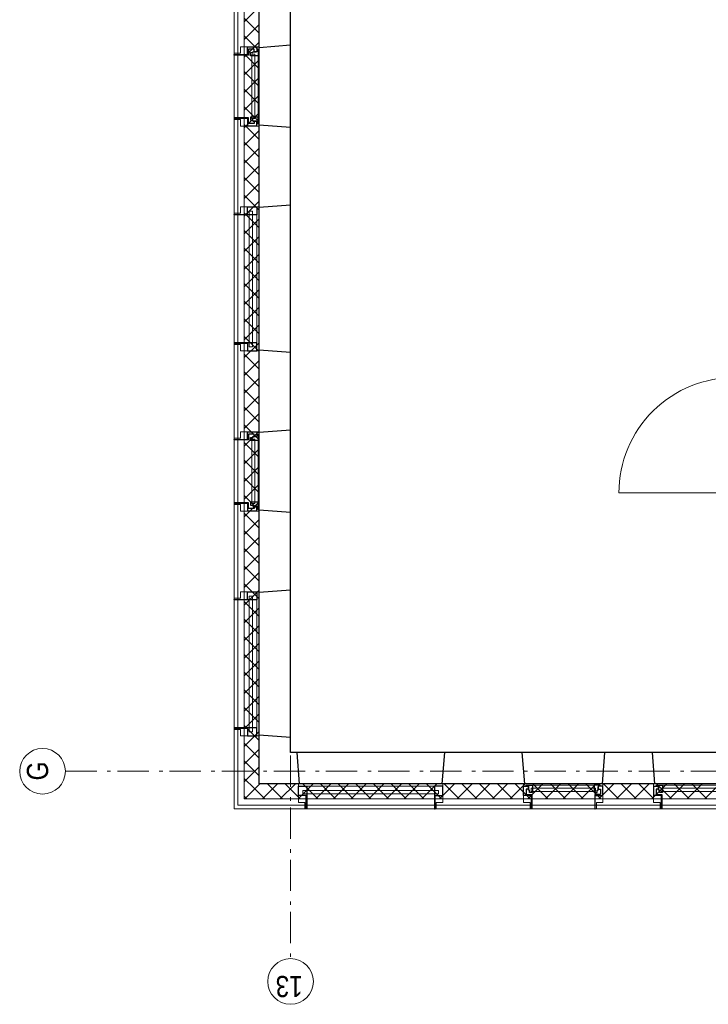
# Model space of a CAD drawing. Header units: millimetres. Extents: x 164654 to 368283, y 131426 to 252133.
# Tile 61 of 144: x 282162 to 287667, y 225018 to 232896. Entities that reach past the tile are written whole.
import ezdxf

# ---------------------------------------------------------------- set-up
doc = ezdxf.new("R2010")
doc.units = ezdxf.units.MM
doc.header["$LTSCALE"] = 400
doc.header["$PDMODE"] = 3
doc.header["$PDSIZE"] = 15
for name, pattern in [('STYLE_01', [0.416641, 0.208282, -0.208359]), ('STYLE_02', [0.694427, 0.486069, -0.208359]), ('STYLE_06', [1.041641, 0.625, -0.208282, 0.069427, -0.138931])]:
    doc.linetypes.add(name, pattern=pattern)
for name, color, linetype, lineweight in [('Binnenkozijnen', 140, 'Continuous', 15), ('Buitenkozijnen', 140, 'Continuous', 15), ('mat-afdichting', 9, 'Continuous', 5), ('mat-aluminium', 140, 'Continuous', 15), ('mat-beton (ihwg)', 5, 'Continuous', 25), ('mat-isolatie', 140, 'Continuous', 15), ('mat-multiplex-hor', 140, 'Continuous', 15), ('mat-spuitwerk_marmo', 43, 'STYLE_02', 20), ('mat-staal', 5, 'Continuous', 25), ('None', 7, 'Continuous', 9)]:
    doc.layers.add(name, color=color, linetype=linetype, lineweight=lineweight)
doc.styles.add('Arial Narrow', font='ARIALN.TTF', dxfattribs={"height": 222.25})

# ---------------------------------------------------------------- blocks, each defined once
blk = doc.blocks.new('*X315')
at = {"layer": 'None', "lineweight": 13}
for p, q in [((37321.1, 41014.4), (37441.1, 40894.4)), ((37321.1, 40873), (37441.1, 40753)), ((37321.1, 40731.6), (37441.1, 40611.6)), ((37321.1, 40590.2), (37441.1, 40470.2)), ((37321.1, 40448.8), (37441.1, 40328.8)), ((37321.1, 40307.4), (37441.1, 40187.4)), ((37321.1, 40166), (37441.1, 40046)), ((37321.1, 40024.6), (37441.1, 39904.6)), ((37321.1, 39883.2), (37441.1, 39763.2)), ((37321.1, 39741.8), (37441.1, 39621.8)), ((37321.1, 39600.4), (37441.1, 39480.4)), ((37321.1, 39459), (37441.1, 39339)), ((37321.1, 39317.6), (37441.1, 39197.6)), ((37321.1, 39176.2), (37441.1, 39056.2)), ((37321.1, 39034.8), (37441.1, 38914.8)), ((37321.1, 38893.4), (37441.1, 38773.4)), ((37321.1, 38752), (37441.1, 38632)), ((37321.1, 38610.6), (37441.1, 38490.6)), ((37321.1, 38469.2), (37441.1, 38349.2)), ((37321.1, 38327.8), (37441.1, 38207.8)), ((37321.1, 38186.4), (37441.1, 38066.4)), ((37321.1, 38045), (37441.1, 37925)), ((37321.1, 37903.6), (37441.1, 37783.6)), ((37321.1, 37762.2), (37441.1, 37642.2)), ((37321.1, 37620.8), (37441.1, 37500.8)), ((37321.1, 37479.4), (37441.1, 37359.4)), ((37321.1, 37338), (37441.1, 37218))]:
    blk.add_line(p, q, dxfattribs=at)
at = {"layer": 'None', "lineweight": 5}
for p, q in [((37321.1, 40998.1), (37332.1, 41009)), ((37321.1, 40856.6), (37402.8, 40938.3)), ((37321.1, 40715.2), (37441.1, 40835.2)), ((37321.1, 40573.8), (37441.1, 40693.8)), ((37321.1, 40432.4), (37441.1, 40552.4)), ((37321.1, 40290.9), (37441.1, 40410.9)), ((37321.1, 40149.5), (37441.1, 40269.5)), ((37321.1, 40008.1), (37441.1, 40128.1)), ((37321.1, 39866.7), (37441.1, 39986.7)), ((37321.1, 39725.3), (37441.1, 39845.3)), ((37321.1, 39583.8), (37441.1, 39703.8)), ((37321.1, 39442.4), (37441.1, 39562.4)), ((37321.1, 39301), (37441.1, 39421)), ((37321.1, 39159.6), (37441.1, 39279.6)), ((37321.1, 39018.2), (37441.1, 39138.2)), ((37321.1, 38876.7), (37441.1, 38996.7)), ((37321.1, 38735.3), (37441.1, 38855.3)), ((37321.1, 38593.9), (37441.1, 38713.9)), ((37321.1, 38452.5), (37441.1, 38572.5)), ((37321.1, 38311), (37441.1, 38431)), ((37321.1, 38169.6), (37441.1, 38289.6)), ((37321.1, 38028.2), (37441.1, 38148.2)), ((37321.1, 37886.8), (37441.1, 38006.8)), ((37321.1, 37745.4), (37441.1, 37865.4)), ((37321.1, 37603.9), (37441.1, 37723.9)), ((37321.1, 37462.5), (37441.1, 37582.5)), ((37321.1, 37321.1), (37441.1, 37441.1))]:
    blk.add_line(p, q, dxfattribs=at)
blk = doc.blocks.new('*X553')
at = {"layer": 'None', "lineweight": 5}
for p, q in [((37332.1, 41009), (37343, 41020)), ((37402.8, 40938.3), (37484.5, 41020)), ((37505.9, 40900), (37625.9, 41020)), ((37647.3, 40900), (37767.3, 41020)), ((37788.7, 40900), (37908.7, 41020)), ((37930.2, 40900), (38050.2, 41020)), ((38071.6, 40900), (38191.6, 41020)), ((38213, 40900), (38333, 41020)), ((38354.4, 40900), (38474.4, 41020)), ((38495.8, 40900), (38615.8, 41020)), ((38637.3, 40900), (38757.3, 41020)), ((38778.7, 40900), (38898.7, 41020)), ((38920.1, 40900), (39040.1, 41020)), ((39061.5, 40900), (39181.5, 41020)), ((39202.9, 40900), (39322.9, 41020)), ((39344.4, 40900), (39464.4, 41020)), ((39485.8, 40900), (39605.8, 41020)), ((39627.2, 40900), (39747.2, 41020)), ((39768.6, 40900), (39888.6, 41020)), ((39910.1, 40900), (40030.1, 41020)), ((40051.5, 40900), (40171.5, 41020)), ((40192.9, 40900), (40312.9, 41020)), ((40334.3, 40900), (40454.3, 41020)), ((40475.7, 40900), (40595.7, 41020)), ((40617.2, 40900), (40737.2, 41020)), ((40758.6, 40900), (40878.6, 41020)), ((40900, 40900), (41020, 41020)), ((41041.4, 40900), (41161.4, 41020)), ((41182.8, 40900), (41302.8, 41020)), ((41324.3, 40900), (41444.3, 41020)), ((41465.7, 40900), (41585.7, 41020)), ((41607.1, 40900), (41727.1, 41020)), ((41748.5, 40900), (41868.5, 41020)), ((41889.9, 40900), (42009.9, 41020)), ((42031.4, 40900), (42151.4, 41020)), ((42172.8, 40900), (42292.8, 41020)), ((42314.2, 40900), (42434.2, 41020)), ((42455.6, 40900), (42575.6, 41020)), ((42597.1, 40900), (42717.1, 41020)), ((42738.5, 40900), (42858.5, 41020)), ((42879.9, 40900), (42999.9, 41020)), ((43021.3, 40900), (43141.3, 41020)), ((43162.7, 40900), (43282.7, 41020)), ((43304.2, 40900), (43424.2, 41020)), ((43445.6, 40900), (43565.6, 41020))]:
    blk.add_line(p, q, dxfattribs=at)
at = {"layer": 'None', "lineweight": 13}
for p, q in [((37456.9, 41020), (37576.9, 40900)), ((37598.3, 41020), (37718.3, 40900)), ((37739.7, 41020), (37859.7, 40900)), ((37881.1, 41020), (38001.1, 40900)), ((38022.5, 41020), (38142.5, 40900)), ((38163.9, 41020), (38283.9, 40900)), ((38305.3, 41020), (38425.3, 40900)), ((38446.7, 41020), (38566.7, 40900)), ((38588.1, 41020), (38708.1, 40900)), ((38729.5, 41020), (38849.5, 40900)), ((38870.9, 41020), (38990.9, 40900)), ((39012.3, 41020), (39132.3, 40900)), ((39153.7, 41020), (39273.7, 40900)), ((39295.1, 41020), (39415.1, 40900)), ((39436.5, 41020), (39556.5, 40900)), ((39577.9, 41020), (39697.9, 40900)), ((39719.3, 41020), (39839.3, 40900)), ((39860.7, 41020), (39980.7, 40900)), ((40002.1, 41020), (40122.1, 40900)), ((40143.5, 41020), (40263.5, 40900)), ((40284.9, 41020), (40404.9, 40900)), ((40426.3, 41020), (40546.3, 40900)), ((40567.7, 41020), (40687.7, 40900)), ((40709.1, 41020), (40829.1, 40900)), ((40850.5, 41020), (40970.5, 40900)), ((40991.9, 41020), (41111.9, 40900)), ((41133.3, 41020), (41253.3, 40900)), ((41274.7, 41020), (41394.7, 40900)), ((41416.1, 41020), (41536.1, 40900)), ((41557.5, 41020), (41677.5, 40900)), ((41698.9, 41020), (41818.9, 40900)), ((41840.3, 41020), (41960.3, 40900)), ((41981.7, 41020), (42101.7, 40900)), ((42123.1, 41020), (42243.1, 40900)), ((42264.5, 41020), (42384.5, 40900)), ((42405.9, 41020), (42525.9, 40900)), ((42547.3, 41020), (42667.3, 40900)), ((42688.7, 41020), (42808.7, 40900)), ((42830.1, 41020), (42950.1, 40900)), ((42971.5, 41020), (43091.5, 40900)), ((43112.9, 41020), (43232.9, 40900)), ((43254.3, 41020), (43374.3, 40900)), ((43395.7, 41020), (43515.7, 40900)), ((43537.1, 41020), (43657.1, 40900))]:
    blk.add_line(p, q, dxfattribs=at)
blk = doc.blocks.new('1200 pui gemeentehuis')
at = {"layer": 'Buitenkozijnen', "color": 92, "linetype": 'Continuous', "lineweight": 25}
for p, q in [((50, 0), (70, -250)), ((1230, 0), (1210, -250))]:
    blk.add_line(p, q, dxfattribs=at)
at = {"layer": 'Buitenkozijnen', "color": 43, "linetype": 'Continuous', "lineweight": 9}
blk.add_lwpolyline([(1165, -400), (1165, -450), (115, -450), (115, -400), (63, -400), (63, -250), (70, -250), (50, 0), (1230, 0), (1210, -250), (1217, -250), (1217, -400)], close=True, dxfattribs=at)
at = {"layer": 'None', "color": 8, "linetype": 'Continuous', "lineweight": 5}
blk.add_line((129, -270), (1150.5, -270), dxfattribs=at)
at = {"layer": 'None', "color": 92, "linetype": 'Continuous', "lineweight": 25}
for points in [[(63, -270), (129, -270), (129, -450), (125, -450), (125, -344), (63, -344), (63, -325)], [(1217, -270), (1151, -270), (1151, -450), (1155, -450), (1155, -344), (1217, -344), (1217, -325)]]:
    blk.add_lwpolyline(points, close=True, dxfattribs=at)
at = {"layer": 'None', "color": 140, "linetype": 'Continuous', "lineweight": 15}
blk.add_lwpolyline([(97.5, -304.8), (1183, -304.8), (1183, -331.2), (97.5, -331.2)], close=True, dxfattribs=at)
blk = doc.blocks.new('0600 pui gemeentehuis')
at = {"layer": 'Buitenkozijnen', "color": 92, "linetype": 'Continuous', "lineweight": 25}
for p, q in [((50.3, 0), (70.3, -250)), ((710.3, 0), (690.3, -250))]:
    blk.add_line(p, q, dxfattribs=at)
at = {"layer": 'Buitenkozijnen', "color": 43, "linetype": 'Continuous', "lineweight": 9}
blk.add_lwpolyline([(697.8, -400), (645.3, -400), (645.3, -450), (115.3, -450), (115.3, -400), (62.8, -400), (62.8, -250), (70.3, -250), (50.3, 0), (710.3, 0), (690.3, -250), (697.8, -250)], close=True, dxfattribs=at)
at = {"layer": 'None', "color": 8, "linetype": 'Continuous', "lineweight": 5}
blk.add_line((134.5, -260), (626, -260), dxfattribs=at)
at = {"layer": 'None', "color": 92, "linetype": 'Continuous', "lineweight": 25}
for points in [[(63.5, -270), (102.5, -270), (102.5, -291.7), (83.5, -291.7), (83.5, -335), (129.3, -335), (129.3, -450), (125.3, -450), (125.3, -344), (63.5, -344), (63.5, -325), (63.5, -325)], [(697, -270), (658, -270), (658, -291.7), (677, -291.7), (677, -335), (631.3, -335), (631.3, -450), (635.3, -450), (635.3, -344), (697, -344), (697, -325), (697, -325)]]:
    blk.add_lwpolyline(points, close=True, dxfattribs=at)
for points in [[(84.5, -270), (84.5, -260), (134.5, -260), (134.5, -320), (109.4, -320), (109.4, -301.9), (102.5, -301.9), (102.5, -274.7)], [(676, -270), (676, -260), (626, -260), (626, -320), (651.2, -320), (651.2, -301.9), (658, -301.9), (658, -274.7)]]:
    blk.add_lwpolyline(points, dxfattribs=at)
at = {"layer": 'None', "color": 140, "linetype": 'Continuous', "lineweight": 15}
blk.add_lwpolyline([(122.8, -284.2), (637.8, -284.2), (637.8, -310.6), (122.8, -310.6)], close=True, dxfattribs=at)
blk = doc.blocks.new('*U1332')
at = {"layer": 'None', "color": 43, "linetype": 'Continuous', "lineweight": 9}
for p, q in [((39747.1, 37057.5), (39757.1, 37091.3)), ((39747.1, 37091.3), (39757.1, 37057.5))]:
    blk.add_line(p, q, dxfattribs=at)
blk.add_lwpolyline([(39747.1, 37091.3), (39757.1, 37091.3), (39757.1, 37057.5), (39747.1, 37057.5)], close=True, dxfattribs=at)
blk = doc.blocks.new('*X1333')
at = {"layer": 'None', "lineweight": 25}
blk.add_line((39757.1, 37070.1), (39761.1, 37074.1), dxfattribs=at)
blk = doc.blocks.new('*U1334')
at = {"layer": 'None', "color": 43, "linetype": 'Continuous', "lineweight": 9}
for p, q in [((40711.1, 37057.5), (40701.1, 37092.3)), ((40711.1, 37092.3), (40701.1, 37057.5))]:
    blk.add_line(p, q, dxfattribs=at)
blk.add_lwpolyline([(40701.1, 37092.3), (40711.1, 37092.3), (40711.1, 37057.5), (40701.1, 37057.5)], close=True, dxfattribs=at)
blk = doc.blocks.new('*U1335')
at = {"layer": 'mat-afdichting', "lineweight": 5}
for points in [[(39782.1, 37053.9), (39770.1, 37053.9), (39770.1, 37056.1), (39782.1, 37056.1)], [(40676.1, 37053.9), (40688.1, 37053.9), (40688.1, 37056.1), (40676.1, 37056.1)]]:
    blk.add_lwpolyline(points, close=True, dxfattribs=at)
at = {"layer": 'mat-aluminium', "lineweight": 15}
blk.add_lwpolyline([(40697.1, 37070.4), (40701.1, 37070.4), (40701.1, 37085.4), (40697.1, 37085.4)], close=True, dxfattribs=at)
at = {"layer": 'mat-multiplex-hor', "lineweight": 15, "flags": 128}
for points in [[(40685.1, 37071.4), (40691.1, 37071.4), (40692, 37089.9), (39766.1, 37089.9), (39767.3, 37071.4), (39774.8, 37071.4)], [(39774.8, 37068.4), (39767.5, 37068.4), (39768.3, 37056.1), (39796.2, 37056.1), (39796.2, 37049.9), (40668.1, 37049.9), (40668.1, 37056.1), (40690.3, 37056.1), (40690.9, 37068.4), (40685.1, 37068.4)]]:
    blk.add_lwpolyline(points, dxfattribs=at)
at = {"layer": 'mat-spuitwerk_marmo', "lineweight": 20}
blk.add_circle((39769.1, 37102.2), 4, dxfattribs=at)
at = {"layer": 'mat-staal', "lineweight": 5, "flags": 128}
for points in [[(39762.1, 37049.9, -0.414214), (39757.1, 37054.9), (39757.1, 37098.3), (39757.1, 37100), (39761.1, 37100), (39761.1, 37098.3), (39761.1, 37054.9), (39761.1, 37054.9, 0.414214), (39762.1, 37053.9), (39787.1, 37053.9), (39787.1, 37049.9)], [(40696.1, 37049.9, 0.414214), (40701.1, 37054.9), (40701.1, 37098.3), (40701.1, 37100), (40697.1, 37100), (40697.1, 37098.3), (40697.1, 37054.9), (40697.1, 37054.9, -0.414214), (40696.1, 37053.9), (40671.1, 37053.9), (40671.1, 37049.9)]]:
    blk.add_lwpolyline(points, format="xyb", close=True, dxfattribs=at)
at = {"layer": 'None', "color": 43, "linetype": 'Continuous', "lineweight": 9}
blk.add_line((39769.1, 37102.2), (39769.1, 38024.8), dxfattribs=at)
for points in [[(39763.6, 37056.2), (39761.1, 37056.2), (39761.1, 37103.3), (39763.6, 37103.3)], [(39774.1, 37099.7), (39776, 37098.1), (39768.6, 37089.7), (39770.3, 37056.7), (39767.9, 37056.6), (39766.1, 37090.5)]]:
    blk.add_lwpolyline(points, close=True, dxfattribs=at)
at = {"layer": 'None', "color": 92, "linetype": 'Continuous', "lineweight": 25, "flags": 128}
for points in [[(39772.2, 37071.1), (39767.2, 37071.1), (39767.2, 37069.1)], [(39767.2, 37069.1), (39772.2, 37069.1)], [(40691, 37071.1), (40686, 37071.1), (40686, 37069.1)], [(40686, 37069.1), (40691, 37069.1)]]:
    blk.add_lwpolyline(points, dxfattribs=at)
at = {"layer": 'None', "color": 140, "linetype": 'Continuous', "lineweight": 15}
blk.add_circle((39769.1, 37102.2), 8, dxfattribs=at)
at = {"layer": 'None', "color": 43, "linetype": 'Continuous', "lineweight": 9}
blk.add_arc((39769.1, 37102.2), 922.6, 359.29028, 90, dxfattribs=at)
at = {"layer": 'None', "color": 8, "linetype": 'Continuous', "lineweight": 5}
for p in [(39747.1, 37083.9), (39758, 37101.5), (40700.1, 37101.5), (40711.1, 37083.9), (40711.1, 37053.9)]:
    blk.add_point(p, dxfattribs=at)
at = {"layer": 'mat-staal'}
blk.add_blockref('*X1333', (0, 0), dxfattribs=at)
at = {"layer": 'None', "color": 7}
for name in ['*U1332', '*U1334']:
    blk.add_blockref(name, (0, 0), dxfattribs=at)

msp = doc.modelspace()

# ---------------------------------------------------------------- linework, layer by layer
at = {"layer": 'mat-beton (ihwg)', "lineweight": 25}
for p, q in [((284076.97992, 226782.79912), (284076.97992, 240792.75849)), ((284326.97992, 227032.79912), (284326.97992, 240792.75849)), ((289676.97992, 227032.79912), (284326.97992, 227032.79912)), ((318901.97992, 226782.79912), (284076.97992, 226782.79912))]:
    msp.add_line(p, q, dxfattribs=at)
at = {"layer": 'mat-isolatie', "lineweight": 15}
for p, q in [((283956.97992, 226662.79912), (283956.97992, 241352.75868)), ((284076.97992, 226782.79912), (284076.97992, 241232.75868)), ((316882.34838, 226782.79912), (284076.97992, 226782.79912)), ((316782.34838, 226662.79912), (283956.97992, 226662.79912))]:
    msp.add_line(p, q, dxfattribs=at)
at = {"layer": 'mat-multiplex-hor', "lineweight": 15}
for p, q in [((283876.97992, 226582.75864), (283876.97992, 241432.68856)), ((283906.97992, 226612.75864), (283906.97992, 241402.68856)), ((316679.97992, 226582.75864), (283876.97992, 226582.75864)), ((316679.97992, 226612.75864), (283906.97992, 226612.75864))]:
    msp.add_line(p, q, dxfattribs=at)
at = {"layer": 'None', "color": 43, "linetype": 'STYLE_06', "lineweight": 9}
for p, q in [((284326.97992, 244091.65849), (284326.97992, 225383.68849)), ((282527.19276, 226882.75849), (323727.13992, 226882.75849))]:
    msp.add_line(p, q, dxfattribs=at)
at = {"layer": 'None', "color": 140, "linetype": 'STYLE_01', "lineweight": 15}
msp.add_line((284326.97992, 227032.79912), (284326.97992, 240582.79912), dxfattribs=at)
at = {"layer": 'None', "color": 43, "linetype": 'Continuous', "lineweight": 9}
for centre in [(282344.58634, 226882.75849), (284326.97992, 225201.08207)]:
    msp.add_circle(centre, 182.60642, dxfattribs=at)

# ---------------------------------------------------------------- block references
at = {"layer": 'Binnenkozijnen', "color": 7, "rotation": 270}
for name, p in [('0600 pui gemeentehuis', (284326.97992, 232742.75898)), ('1200 pui gemeentehuis', (284326.97992, 231462.75849)), ('0600 pui gemeentehuis', (284326.97992, 229662.75849)), ('1200 pui gemeentehuis', (284326.97992, 228382.75849))]:
    msp.add_blockref(name, p, dxfattribs=at)
at = {"layer": 'Binnenkozijnen', "color": 7}
for name, p in [('1200 pui gemeentehuis', (284326.97992, 227032.79912)), ('0600 pui gemeentehuis', (286126.97992, 227032.79912)), ('0600 pui gemeentehuis', (287166.97943, 227032.79912))]:
    msp.add_blockref(name, p, dxfattribs=at)
at = {"layer": 'mat-isolatie', "rotation": 90}
for name in ['*X553', '*X315']:
    msp.add_blockref(name, (324976.97992, 189341.69912), dxfattribs=at)
at = {"layer": 'None', "color": 7, "rotation": 90}
msp.add_blockref('*U1335', (324976.97992, 189341.69912), dxfattribs=at)

# ---------------------------------------------------------------- texts
at = {"layer": 'None', "color": 43, "insert": (282219.70301, 226809.69599), "char_height": 169.33333, "width": 146.125, "attachment_point": 1, "rotation": 90, "style": 'Arial Narrow'}
msp.add_mtext('G', dxfattribs=at)
at = {"layer": 'None', "color": 43, "insert": (284424.34659, 225076.19873), "char_height": 169.333333, "attachment_point": 1, "rotation": 180, "style": 'Arial Narrow'}
msp.add_mtext('13', dxfattribs=at)

doc.saveas('drawing.dxf')
